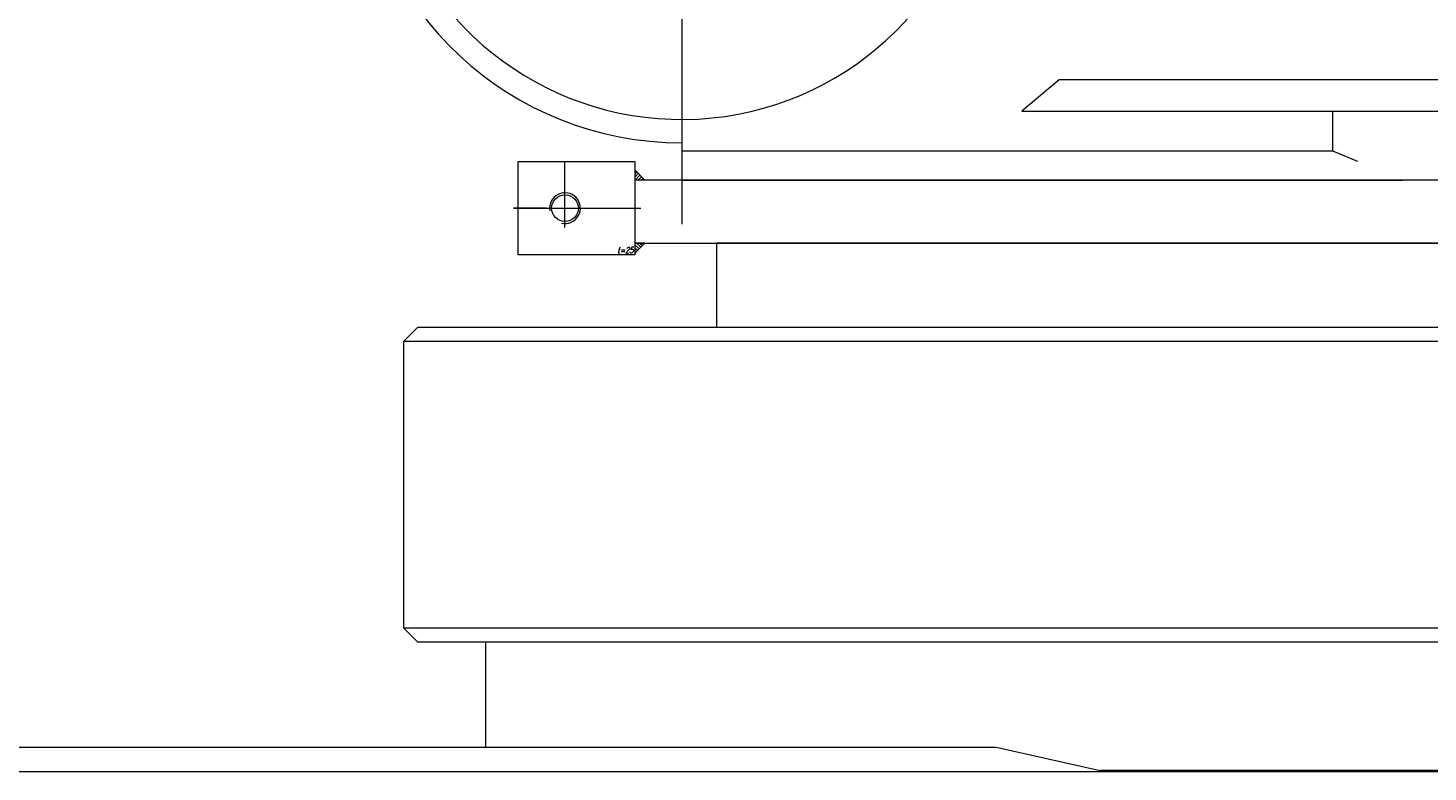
# Model space of a CAD drawing. Extents: x 9713 to 74602, y 19909 to 104081.
# Tile 7 of 25: x 60730 to 61330, y 22057 to 22375. Entities that reach past the tile are written whole.
import ezdxf
from ezdxf.enums import TextEntityAlignment as Align

# ---------------------------------------------------------------- set-up
doc = ezdxf.new("R2010")
doc.units = 0
doc.header["$LTSCALE"] = 100
doc.header["$MEASUREMENT"] = 0
doc.linetypes.add('CENTER', pattern=[50.5, 30, -9, 2.5, -9])
doc.layers.add('11', color=7, linetype='Continuous')
doc.styles.get("Standard").update_dxf_attribs({"font": 'txt', "bigfont": 'bigfont'})

# ---------------------------------------------------------------- blocks, each defined once
blk = doc.blocks.new('*G9')
at = {"layer": '11', "color": 7, "linetype": 'Continuous', "lineweight": 9}
blk.add_arc((61009.84, 22466.11), 130, -167.85478, -10.86897, dxfattribs=at)
blk = doc.blocks.new('*G41')
at = {"layer": '11', "color": 7, "linetype": 'CENTER', "lineweight": 9}
for p, q in [((61009.84, 22623.54), (61009.84, 22291.22)), ((60959.81, 22289.79), (60959.81, 22318.11)), ((60951.69, 22298.11), (60937.79, 22298.11)), ((60937.79, 22298.11), (60968.04, 22298.11)), ((60968.04, 22298.11), (60992.28, 22298.11))]:
    blk.add_line(p, q, dxfattribs=at)
at = {"layer": '11', "color": 7, "linetype": 'Continuous', "lineweight": 9}
for p, q in [((61171.63, 22353.12), (61155.54, 22339.61)), ((61171.63, 22353.12), (61155.54, 22339.61)), ((62216.32, 22353.12), (61171.63, 22353.12)), ((61155.54, 22339.61), (62229.82, 22339.61)), ((61288.75, 22339.61), (61288.75, 22322.7)), ((61009.83, 22326.11), (61009.83, 22310.11)), ((61009.83, 22322.7), (61288.75, 22322.7)), ((61288.75, 22322.7), (61299.51, 22318.18)), ((60939.81, 22278.11), (60939.81, 22318.11)), ((60939.81, 22318.11), (60989.81, 22318.11)), ((60989.81, 22318.11), (60989.81, 22278.11)), ((60989.82, 22314.36), (60994.07, 22310.11)), ((60989.82, 22310.11), (60989.82, 22314.36)), ((60990.52, 22313.66), (60989.82, 22312.96)), ((63127.6, 22310.11), (60989.81, 22310.11)), ((60989.81, 22310.11), (60989.81, 22283.11)), ((60989.82, 22311.55), (60991.22, 22312.95)), ((60991.93, 22312.24), (60989.82, 22310.13)), ((60994.07, 22310.11), (60989.82, 22310.11)), ((60991.22, 22310.11), (60992.64, 22311.54)), ((60993.35, 22310.83), (60992.63, 22310.11)), ((60994.04, 22310.11), (60994.04, 22310.12)), ((61009.83, 22310.11), (61318.74, 22310.11)), ((61875.8, 22310.11), (61074.8, 22310.11)), ((60989.81, 22278.11), (60939.81, 22278.11)), ((60989.81, 22283.11), (63234.79, 22283.11)), ((60989.81, 22278.87), (60994.05, 22283.11)), ((60994.05, 22283.11), (60989.81, 22283.11)), ((60989.81, 22283.11), (60989.81, 22278.87)), ((60989.81, 22282.39), (60991.57, 22280.63)), ((60990.86, 22279.93), (60989.81, 22280.98)), ((60989.81, 22279.57), (60990.16, 22279.22)), ((60992.28, 22281.34), (60990.5, 22283.11)), ((60991.92, 22283.11), (60992.99, 22282.05)), ((60993.69, 22282.75), (60993.33, 22283.11)), ((61471.84, 22283.11), (61024.79, 22283.11)), ((61024.79, 22283.11), (61024.79, 22247.11)), ((60890.79, 22241.11), (60896.79, 22247.11)), ((60896.79, 22247.11), (61469.84, 22247.11)), ((60890.79, 22118.11), (60890.79, 22241.11)), ((60890.79, 22241.11), (61469.84, 22241.11)), ((60896.79, 22112.11), (60890.79, 22118.11)), ((61469.84, 22118.11), (60890.79, 22118.11)), ((61469.84, 22112.11), (60896.79, 22112.11))]:
    blk.add_line(p, q, dxfattribs=at)
blk.add_circle((60959.81, 22298.11), 5.73, dxfattribs=at)
for centre, radius, start, end in [((61009.83, 22466.11), 140, -175.77092, -89.99988), ((60959.81, 22298.11), 6.58, -103.2933, -170.22552)]:
    blk.add_arc(centre, radius, start, end, dxfattribs=at)
at = {"layer": '11', "color": 7, "linetype": 'Continuous', "lineweight": 9, "oblique": 15, "width": 0.675}
blk.add_text('t=25', height=2.5, dxfattribs=at).set_placement((60982.23, 22278.11), align=Align.BOTTOM_LEFT)

msp = doc.modelspace()

# ---------------------------------------------------------------- linework, layer by layer
at = {"layer": '11', "color": 7, "linetype": 'Continuous', "lineweight": 9}
for p, q in [((60925.79, 22112.11), (60925.79, 22067.11)), ((63333.8, 22112.11), (60925.79, 22112.11)), ((60661.38, 22067.12), (61144.64, 22067.12)), ((61144.64, 22067.12), (61189.1, 22057.12)), ((63551.26, 22056.52), (60664.79, 22056.52)), ((61189.1, 22057.12), (61189.1, 22056.52)), ((61189.1, 22057.12), (61189.1, 22056.52)), ((63070.49, 22057.12), (61189.1, 22057.12))]:
    msp.add_line(p, q, dxfattribs=at)

# ---------------------------------------------------------------- block references
at = {"color": 7, "linetype": 'Continuous', "lineweight": 9}
for name in ['*G9', '*G41']:
    msp.add_blockref(name, (0, 0), dxfattribs=at)

doc.saveas('drawing.dxf')
